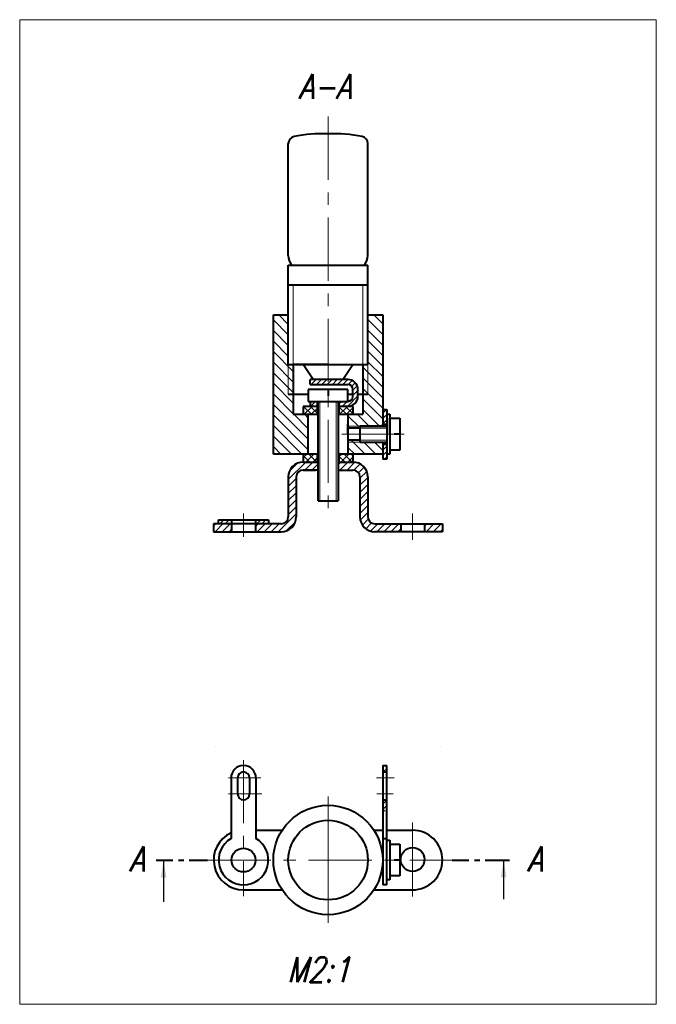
# Model space of a CAD drawing. Extents: x 114 to 242, y 93 to 291.
import ezdxf

# ---------------------------------------------------------------- set-up
doc = ezdxf.new("R2010")
doc.units = 0
doc.header["$MEASUREMENT"] = 0
doc.linetypes.add('CENTER', pattern=[50.8, 31.75, -6.35, 6.35, -6.35])
for name, color, linetype, lineweight in [('Axis Line', 6, 'CENTER', 20), ('HATCH', 3, 'CONTINUOUS', 20), ('Thick Line', 5, 'CONTINUOUS', 40), ('Thin Line', 1, 'CONTINUOUS', 20)]:
    doc.layers.add(name, color=color, linetype=linetype, lineweight=lineweight)
doc.styles.add('SIMPLEXC', font='SIMPLEXC.SHX', dxfattribs={"width": 0.8, "oblique": 15})
doc.dimstyles.new('STANDARD$7', dxfattribs={"dimtxt": 3.5, "dimasz": 3.5, "dimexe": 1.5, "dimexo": 0, "dimgap": 1.5, "dimtad": 1, "dimdsep": 46, "dimtxsty": 'Standard', "dimsah": 1, "dimcen": -1.5, "dimdle": 1.25, "dimadec": 0, "dimazin": 0, "dimtfac": 0.75, "dimtmove": 2, "dimatfit": 3, "dimfxl": 0, "dimtolj": 1, "dimarcsym": 0})
pattern_1 = [(45, (-468, -239.5261), (-0.5303301, 0.5303301), [])]
pattern_2 = [(45, (-468, -239.5261), (-0.7071068, 0.7071068), []), (135, (-468, -239.5261), (-0.7071068, -0.7071068), [])]

msp = doc.modelspace()

# ---------------------------------------------------------------- hatches: boundary and pattern name
at = {"layer": 'HATCH'}
h = msp.add_hatch(dxfattribs=at)
h.set_pattern_fill('ANSI31', color=256, scale=12, angle=90, style=0)
h.set_pattern_definition([(135, (-468, -239.526), (-1.0606602, -1.0606602), [])])
h.paths.add_polyline_path([(187, 231.6), (184, 231.6), (184, 221.6), (184, 215.6), (183, 215.6), (183, 211.6), (180, 211.6), (180, 209.2), (182.4, 209.2), (187, 209.2), (187, 209.6)])
h.paths.add_polyline_path([(184, 221.6), (183, 221.6), (183, 215.6), (184, 215.6)], flags=17)
h.paths.add_polyline_path([(169, 221.6), (168, 221.6), (168, 215.6), (169, 215.6)], flags=17)
h.paths.add_polyline_path([(168, 221.6), (168, 231.6), (165, 231.6), (165, 203.6), (172, 203.6), (172, 211.6), (169, 211.6), (169, 215.6), (168, 215.6)])
h.paths.add_polyline_path([(182.4, 209.2), (180, 209.2), (180, 208.8), (182.4, 208.8)])
h.paths.add_polyline_path([(182.4, 206.4), (180, 206.4), (180, 206), (182.4, 206)])
h.paths.add_polyline_path([(187, 206), (182.4, 206), (180, 206), (180, 203.6), (187, 203.6)])
h = msp.add_hatch(dxfattribs=at)
h.set_pattern_fill('ANSI31', color=256, scale=6, style=0)
h.set_pattern_definition(pattern_1)
h.paths.add_polyline_path([(180, 214.2), (178.2, 214.2), (178.2, 213.2), (180.07, 213.2, 0.404219), (182, 215.2), (182, 216.6, 0.414214), (180, 218.6), (176, 218.6), (176, 217.6), (180, 217.6, -0.414214), (181, 216.6), (181, 215.2, -0.414214)])
h.paths.add_polyline_path([(176, 217.6), (176, 218.6), (172.4, 218.6), (172.4, 217.6)])
h.paths.add_polyline_path([(173.8, 213.2), (173.8, 214.2), (172.4, 214.2), (172.4, 213.2)])
h = msp.add_hatch(dxfattribs=at)
h.set_pattern_fill('ANSI37', color=256, scale=8, style=0)
h.set_pattern_definition(pattern_2)
h.paths.add_polyline_path([(173.8, 213.2), (171, 213.2), (171, 211.6), (173.8, 211.6)])
h.paths.add_polyline_path([(181, 213.2), (178.2, 213.2), (178.2, 211.6), (181, 211.6)])
h = msp.add_hatch(dxfattribs=at)
h.set_pattern_fill('ANSI31', color=256, scale=6, style=0)
h.set_pattern_definition(pattern_1)
h.paths.add_polyline_path([(187.8, 212.6), (187, 212.6), (187, 209.6), (187.8, 209.6)])
h.paths.add_polyline_path([(187, 202.6), (187.8, 202.6), (187.8, 205.6), (187, 205.6)])
h = msp.add_hatch(dxfattribs=at)
h.set_pattern_fill('ANSI31', color=256, scale=8, style=0)
h.set_pattern_definition([(45, (-468, -239.5261), (-0.7071068, 0.7071068), [])])
h.paths.add_polyline_path([(156.6, 188), (156.6, 189.6), (154, 189.6), (153, 189.6), (153, 188)])
h.paths.add_polyline_path([(161.4, 189.6), (161.4, 188), (166.6, 188, 0.414214), (169.6, 191), (169.6, 199, -0.414214), (171, 200.4), (174, 200.4), (174, 202), (171, 202, 0.414214), (168, 199), (168, 191, -0.414214), (166.6, 189.6)])
h.paths.add_polyline_path([(181, 200.4, -0.414214), (182.4, 199), (182.4, 191, 0.414214), (185.4, 188), (190.6, 188), (190.6, 189.6), (185.4, 189.6, -0.414214), (184, 191), (184, 199, 0.414214), (181, 202), (178, 202), (178, 200.4)])
h.paths.add_polyline_path([(195.4, 189.6), (195.4, 188), (199, 188), (199, 189.6)])
h = msp.add_hatch(dxfattribs=at)
h.set_pattern_fill('ANSI37', color=256, scale=8, style=0)
h.set_pattern_definition(pattern_2)
h.paths.add_polyline_path([(173.8, 203.6), (171, 203.6), (171, 202), (173.8, 202)])
h.paths.add_polyline_path([(181, 203.6), (178.2, 203.6), (178.2, 202), (181, 202)])
h = msp.add_hatch(dxfattribs=at)
h.set_pattern_fill('ANSI31', color=256, scale=6, style=0)
h.set_pattern_definition([(45, (-469, -239.5261), (-0.5303301, 0.5303301), [])])
h.paths.add_polyline_path([(156.6, 189.6), (156.6, 190.4), (154, 190.4), (154, 189.6)])
h.paths.add_polyline_path([(161.4, 190.4), (161.4, 189.6), (164, 189.6), (164, 190.4)])
h = msp.add_hatch(dxfattribs=at)
h.set_pattern_fill('ANSI31', color=256, scale=6, style=0)
h.set_pattern_definition([(45, (-468, -181.2838), (-0.5303301, 0.5303301), [])])
h.paths.add_polyline_path([(187.8, 141), (187, 141), (187, 139.7), (187.8, 139.7)])
edge = h.paths.add_edge_path()
edge.add_line((187.8, 134.1), (187, 134.1))
edge.add_line((187, 134.1), (187, 132.07))
edge.add_spline(control_points=[(187, 132.07), (187.13, 132.11), (187.35, 131.86), (187.69, 131.83), (187.8, 131.92)], knot_values=[0, 0, 0, 0, 0.198584, 0.414521, 0.414521, 0.414521, 0.414521], degree=3, periodic=0)
edge.add_line((187.8, 131.92), (187.8, 134.1))

# ---------------------------------------------------------------- linework, layer by layer
at = {"layer": 'Axis Line', "ltscale": 0.4}
for p, q in [((176, 271.46), (176, 191.35)), ((159, 191.65), (159, 186.99)), ((159, 142.09), (159, 114.76)), ((151.77, 122), (200.96, 122))]:
    msp.add_line(p, q, dxfattribs=at)
at = {"layer": 'Axis Line'}
for p, q in [((178.76, 207.6), (191.31, 207.6)), ((193, 191.65), (193, 186.35)), ((155.96, 138.5), (162.49, 138.5)), ((185.73, 138.5), (189.26, 138.5)), ((155.96, 135.3), (162.68, 135.3)), ((176, 134.77), (176, 109.39)), ((185.83, 135.3), (189.07, 135.3)), ((193, 129.56), (193, 114.67))]:
    msp.add_line(p, q, dxfattribs=at)
at = {"layer": 'Thick Line'}
for p, q in [((168, 243.52), (168, 266.02)), ((184, 243.52), (184, 266.02)), ((168, 221.6), (168, 241.6)), ((168, 241.6), (184, 241.6)), ((184, 221.6), (184, 241.6)), ((168, 237.6), (184, 237.6)), ((165, 203.6), (165, 231.6)), ((165, 231.6), (168, 231.6)), ((184, 231.6), (187, 231.6)), ((187, 231.6), (187, 209.2)), ((168, 221.6), (184, 221.6)), ((176, 221.6), (169, 221.6)), ((169, 221.6), (169, 211.6)), ((173, 218.6), (171, 221.6)), ((179, 218.6), (181, 221.6)), ((183, 221.6), (183, 211.6)), ((180, 218.6), (172.4, 218.6)), ((172.4, 217.6), (172.4, 218.6)), ((180, 216.6), (172, 216.6)), ((172, 216.6), (172, 214.2)), ((172.4, 217.6), (180, 217.6)), ((176, 216.6), (176, 215.33)), ((180, 214.2), (180, 216.6)), ((181, 215.2), (181, 216.6)), ((182, 215.2), (182, 216.6)), ((172, 215.6), (168, 215.6)), ((172, 214.2), (180, 214.2)), ((172.4, 214.2), (179.53, 214.2)), ((172.4, 214.2), (172.4, 213.2)), ((173.8, 214.2), (173.8, 211.6)), ((174, 194.2), (174, 214.2)), ((175.96, 214.2), (179.53, 214.2)), ((176, 214.2), (180, 214.2)), ((178, 214.2), (178, 194.2)), ((178, 214.2), (178.2, 214.2)), ((178.2, 214.2), (178.2, 211.6)), ((181, 215.6), (180, 215.6)), ((184, 215.6), (182, 215.6)), ((174, 213.2), (171, 213.2)), ((174, 213.2), (171, 213.2)), ((171, 213.2), (171, 211.6)), ((181, 213.2), (178, 213.2)), ((181, 213.2), (181, 211.6)), ((187, 212.6), (187.8, 212.6)), ((187.8, 212.6), (187.8, 202.6)), ((169, 211.6), (174, 211.6)), ((172, 203.6), (172, 211.6)), ((178, 211.6), (183, 211.6)), ((180, 211.6), (180, 203.6)), ((180, 211.6), (180, 203.6)), ((187.8, 211.6), (188.4, 211.6)), ((188.4, 211.6), (188.4, 203.6)), ((188.4, 207.6), (188.4, 210.8)), ((188.4, 210.8), (190.4, 210.8)), ((190.4, 210.8), (190.4, 204.4)), ((180, 207.6), (180, 209.6)), ((180, 207.6), (180, 209.2)), ((182.4, 208.8), (180, 208.8)), ((182.4, 209.2), (187.8, 209.2)), ((187.8, 209.2), (182.4, 209.2)), ((182.4, 209.2), (182.4, 206)), ((187, 209.2), (187, 209.6)), ((187, 209.6), (187.8, 209.6)), ((182.4, 206.4), (180, 206.4)), ((182.4, 206), (187.8, 206)), ((187, 206), (187, 202.6)), ((190.4, 207.6), (189.28, 207.6)), ((187, 205.6), (187.8, 205.6)), ((190.4, 204.4), (188.4, 204.4)), ((174, 203.6), (165, 203.6)), ((174, 203.6), (165, 203.6)), ((171, 203.6), (171, 202)), ((171, 202), (174, 202)), ((173.8, 203.6), (173.8, 202)), ((187, 203.6), (178, 203.6)), ((178, 202), (181, 202)), ((178.2, 203.6), (178.2, 202)), ((181, 203.6), (181, 202)), ((187.8, 202.6), (187, 202.6)), ((188.4, 203.6), (187.8, 203.6)), ((171, 200.4), (173.5, 200.4)), ((174, 200.4), (171, 200.4)), ((178, 200.4), (181, 200.4)), ((168, 199), (168, 191)), ((169.6, 199), (169.6, 191)), ((182.4, 199), (182.4, 191)), ((184, 199), (184, 191)), ((174, 194.2), (178, 194.2)), ((154, 189.6), (154, 190.4)), ((154, 190.4), (164, 190.4)), ((156.6, 190.4), (156.6, 188)), ((161.4, 190.4), (161.4, 188)), ((164, 190.4), (164, 189.6)), ((166.6, 189.6), (153, 189.6)), ((153, 189.6), (153, 188)), ((159, 189.6), (154, 189.6)), ((185.4, 189.6), (199, 189.6)), ((190.6, 189.6), (190.6, 188)), ((195.4, 189.6), (195.4, 188)), ((199, 189.6), (199, 188)), ((153, 188), (166.6, 188)), ((199, 188), (185.4, 188)), ((153.4, 144.87), (153.4, 144.87)), ((198.6, 144.87), (198.6, 144.87)), ((187, 141), (187, 117)), ((187, 141), (187.8, 141)), ((187.8, 117), (187.8, 141)), ((187, 139.7), (187.8, 139.7)), ((156.5, 138.5), (156.5, 126.33)), ((157.8, 138.5), (157.8, 135.3)), ((160.2, 138.5), (160.2, 135.3)), ((161.5, 138.5), (161.5, 126.33)), ((187, 134.1), (187.8, 134.1)), ((161.5, 128), (166.78, 128)), ((185.22, 128), (187, 128)), ((187.8, 128), (193, 128)), ((187, 126.33), (187.8, 126.33)), ((187.8, 126), (188.4, 126)), ((188.4, 126), (188.4, 118)), ((188.4, 125.2), (190.4, 125.2)), ((190.4, 125.2), (190.4, 118.8)), ((186.88, 123.6), (187, 123.6)), ((141.43, 122), (144.78, 122)), ((145.9, 122), (147, 122)), ((148.09, 122), (151.77, 122)), ((190.4, 122), (189.28, 122)), ((200.96, 122), (204.31, 122)), ((205.44, 122), (206.53, 122)), ((207.62, 122), (212.49, 122)), ((186.88, 120.4), (187, 120.4)), ((190.4, 118.8), (188.4, 118.8)), ((187.8, 117), (187, 117)), ((188.4, 118), (187.8, 118)), ((159, 116), (166.78, 116)), ((185.22, 116), (193, 116))]:
    msp.add_line(p, q, dxfattribs=at)
for centre, radius in [((176, 122), 11), ((176, 122), 8), ((159, 122), 2.4), ((193, 122.11), 2.4)]:
    msp.add_circle(centre, radius, dxfattribs=at)
for centre, radius, start, end in [((169.44, 266.02), 1.44, 100.9806, 180), ((175.2, 236.33), 31.68, 88.553, 100.9806), ((176.8, 236.33), 31.68, 79.0194, 91.447), ((182.56, 266.02), 1.44, 0, 79.0194), ((171.5, 243.66), 3.51, 182.3816, 216.047), ((180.5, 243.66), 3.51, 323.953, 357.6184), ((180, 216.6), 2, 0, 90), ((180, 216.6), 1, 0, 90), ((180, 215.2), 1, 270, 0), ((180, 215.2), 2, 270, 0), ((171, 199), 3, 90, 180), ((181, 199), 3, 0, 90), ((171, 199), 1.4, 90, 180), ((181, 199), 1.4, 0, 90), ((166.6, 191), 3, 270, 0), ((166.6, 191), 1.4, 270, 0), ((185.4, 191), 3, 180, 270), ((185.4, 191), 1.4, 180, 270), ((159, 138.5), 2.5, 360, 180), ((159, 138.5), 1.2, 0, 180), ((159, 135.3), 1.2, 180, 0), ((159, 122), 6, 114.6243, 270), ((193, 122), 6, 270, 90), ((159, 122), 5, 120, 60)]:
    msp.add_arc(centre, radius, start, end, dxfattribs=at)
at = {"layer": 'Thin Line'}
for p, q in [((242, 290.93), (114, 290.93)), ((114, 290.93), (114, 93)), ((242, 290.93), (242, 93)), ((169, 237.6), (169, 221.6)), ((183, 237.6), (183, 221.6)), ((168, 221.6), (168, 215.6)), ((184, 221.6), (184, 215.6)), ((174.38, 214.2), (174.38, 194.2)), ((177.62, 214.2), (177.62, 194.2)), ((182.4, 209.2), (180, 209.2)), ((182.4, 208.8), (187.8, 208.8)), ((182.4, 206), (180, 206)), ((182.4, 206.4), (187.8, 206.4)), ((114, 93), (242, 93))]:
    msp.add_line(p, q, dxfattribs=at)
at = {"layer": 'Thin Line', "start_tangent": (0.954633, 0.297785), "end_tangent": (0.77898, 0.627049)}
msp.add_spline([(187, 132.07), (187.37, 131.92), (187.8, 131.92)], degree=3, dxfattribs=at)

# ---------------------------------------------------------------- texts
at = {"layer": 'Thick Line', "char_height": 5, "attachment_point": 1, "style": 'SIMPLEXC'}
for s, insert, width in [('A-A', (170, 280), 18), ('A', (136, 124.72), 6), ('A', (216, 124.72), 6), ('M2:1', (167.75, 102.48), 18)]:
    msp.add_mtext(s, dxfattribs=dict(at, insert=insert, width=width))

# ---------------------------------------------------------------- leaders
at = {"layer": 'Thin Line'}
for points in [[(142.92, 121.94), (142.92, 113.58)], [(211.3, 122), (211.3, 114.11)]]:
    msp.add_leader(points, dimstyle='STANDARD$7', override={"dimgap": 1.5, "dimtad": 0, "dimdec": 4, "dimtdec": 4, "dimtmove": 0, "dimtzin": 0}, dxfattribs=at)

doc.saveas('drawing.dxf')
